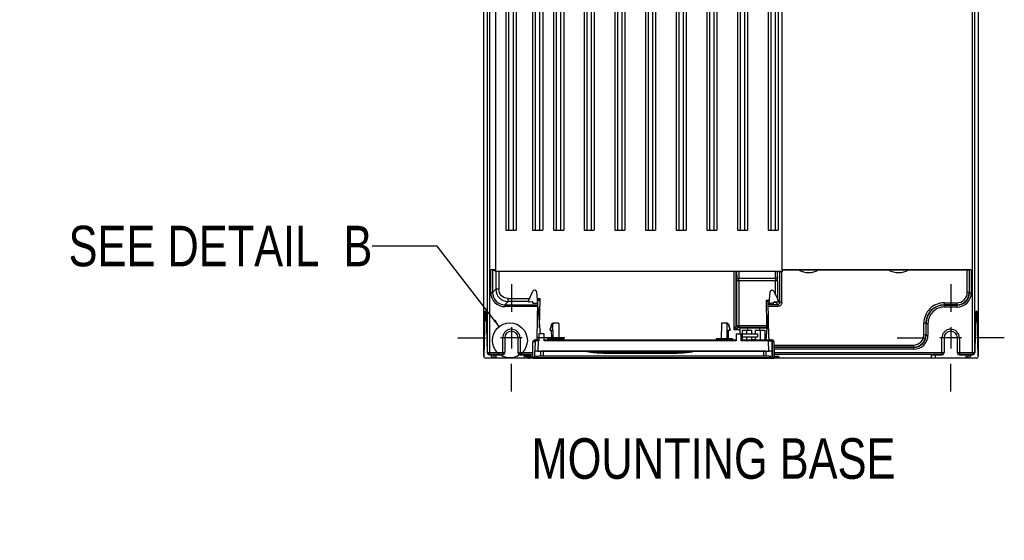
# Model space of a CAD drawing. Header units: inches. Extents: x 0 to 82.7, y 0 to 58.5.
# Tile 26 of 67: x 44 to 62.9, y 16.1 to 26.1. Entities that reach past the tile are written whole.
import ezdxf

# ---------------------------------------------------------------- set-up
doc = ezdxf.new("R2010")
doc.units = ezdxf.units.IN
doc.header["$LTSCALE"] = 4.547244
doc.header["$MEASUREMENT"] = 0
doc.linetypes.add('CENTER', pattern=[0.6, 0.375, -0.075, 0.075, -0.075])
doc.layers.get('0').update_dxf_attribs({"linetype": 'CONTINUOUS'})
doc.layers.add('DEFAULT_1', color=7, linetype='CENTER')
doc.styles.get("Standard").update_dxf_attribs({"font": 'txt', "width": 0.8})
doc.styles.add('TEXTSTYLE_6', font='txt', dxfattribs={"width": 0.8})
doc.dimstyles.get("Standard").update_dxf_attribs({"dimtxt": 0.78125, "dimasz": 0.15, "dimexe": 0.18, "dimexo": 0.0625, "dimgap": 0.09, "dimtad": 1, "dimdec": 3, "dimzin": 4, "dimdsep": 46, "dimtxsty": 'STANDARD', "dimblk": '_FILLED', "dimblk1": '_FILLED', "dimblk2": '_FILLED', "dimcen": 0.09, "dimadec": 0, "dimazin": 0, "dimtp": 0.001, "dimtm": 0.001, "dimtfac": 1, "dimtdec": 3, "dimtofl": 0, "dimtmove": 0, "dimatfit": 3, "dimldrblk": '_FILLED', "dimfxl": 1, "dimtolj": 1, "dimtzin": 4, "dimarcsym": 0})

# ---------------------------------------------------------------- blocks, each defined once
blk = doc.blocks.new('_FILLED')
at = {"color": 0, "linetype": 'BYBLOCK'}
blk.add_solid([(0, 0), (-1, 0.17), (-1, -0.17)], dxfattribs=at)

msp = doc.modelspace()

# ---------------------------------------------------------------- linework, layer by layer
at = {"color": 7, "linetype": 'CONTINUOUS'}
for p, q in [((52.91, 19.621), (52.91, 36.079)), ((54.312, 22.053), (54.312, 36.086)), ((54.391, 36.086), (54.391, 22.053)), ((54.902, 22.053), (54.902, 36.086)), ((54.982, 36.086), (54.982, 22.053)), ((55.493, 22.053), (55.493, 36.086)), ((55.572, 36.086), (55.572, 22.053)), ((56.083, 22.053), (56.083, 36.086)), ((56.163, 36.086), (56.163, 22.053)), ((56.674, 22.053), (56.674, 36.086)), ((56.754, 36.086), (56.754, 22.053)), ((57.264, 22.053), (57.264, 36.086)), ((57.344, 36.086), (57.344, 22.053)), ((57.855, 22.053), (57.855, 36.086)), ((57.935, 36.086), (57.935, 22.053)), ((58.445, 22.053), (58.445, 36.086)), ((58.525, 36.086), (58.525, 22.053)), ((62.438, 36.079), (62.438, 19.621)), ((52.983, 19.694), (52.983, 36.006)), ((53.022, 36.046), (53.022, 19.655)), ((62.326, 19.655), (62.326, 36.046)), ((62.366, 36.006), (62.366, 19.694)), ((53.14, 21.264), (53.14, 34.876)), ((53.396, 22.053), (53.396, 34.543)), ((53.476, 34.543), (53.476, 22.053)), ((53.908, 22.053), (53.908, 34.543)), ((53.987, 34.543), (53.987, 22.053)), ((58.659, 21.289), (58.659, 32.542)), ((53.337, 30.939), (53.337, 22.053)), ((53.534, 30.939), (53.534, 22.053)), ((53.849, 30.939), (53.849, 22.053)), ((54.046, 30.939), (54.046, 22.053)), ((54.253, 30.939), (54.253, 22.053)), ((54.45, 30.939), (54.45, 22.053)), ((54.844, 30.939), (54.844, 22.053)), ((55.04, 30.939), (55.04, 22.053)), ((55.434, 30.939), (55.434, 22.053)), ((55.631, 30.939), (55.631, 22.053)), ((56.025, 30.939), (56.025, 22.053)), ((56.222, 30.939), (56.222, 22.053)), ((56.615, 30.939), (56.615, 22.053)), ((56.812, 30.939), (56.812, 22.053)), ((57.206, 30.939), (57.206, 22.053)), ((57.403, 30.939), (57.403, 22.053)), ((57.796, 30.939), (57.796, 22.053)), ((57.993, 30.939), (57.993, 22.053)), ((58.387, 30.939), (58.387, 22.053)), ((58.584, 30.939), (58.584, 22.053)), ((53.337, 22.053), (53.534, 22.053)), ((53.849, 22.053), (54.046, 22.053)), ((54.253, 22.053), (54.45, 22.053)), ((54.844, 22.053), (55.04, 22.053)), ((55.434, 22.053), (55.631, 22.053)), ((56.025, 22.053), (56.222, 22.053)), ((56.615, 22.053), (56.812, 22.053)), ((57.206, 22.053), (57.403, 22.053)), ((57.796, 22.053), (57.993, 22.053)), ((58.387, 22.053), (58.584, 22.053)), ((53.14, 21.289), (53.045, 21.289)), ((53.045, 20.85), (53.045, 21.289)), ((53.08, 21.289), (53.141, 21.263)), ((53.08, 21.289), (53.08, 20.85)), ((53.14, 21.264), (57.778, 21.264)), ((53.142, 21.264), (53.142, 20.912)), ((53.201, 21.263), (53.201, 20.914)), ((57.734, 20.134), (57.734, 21.263)), ((57.773, 20.212), (57.774, 21.263)), ((57.778, 21.263), (58.655, 21.263)), ((57.783, 21.263), (57.786, 21.1)), ((57.823, 21.263), (57.825, 21.126)), ((58.572, 21.151), (58.57, 21.263)), ((58.594, 21.263), (58.594, 21.25)), ((58.594, 21.25), (58.659, 21.25)), ((58.615, 20.661), (58.615, 21.25)), ((58.655, 20.662), (58.655, 21.25)), ((62.304, 21.289), (58.659, 21.289)), ((58.659, 21.286), (58.978, 21.286)), ((58.659, 21.286), (58.659, 21.25)), ((58.978, 21.286), (59.363, 21.286)), ((59.363, 21.286), (60.71, 21.286)), ((60.71, 21.286), (61.095, 21.286)), ((61.095, 21.286), (62.225, 21.286)), ((62.225, 20.848), (62.225, 21.286)), ((62.269, 21.289), (62.264, 21.287)), ((62.264, 21.287), (62.264, 20.848)), ((62.269, 20.843), (62.269, 21.289)), ((62.304, 21.289), (62.304, 20.843)), ((57.786, 21.075), (57.786, 21.1)), ((58.572, 21.075), (57.786, 21.075)), ((57.786, 20.212), (57.786, 21.075)), ((57.825, 21.126), (58.533, 21.126)), ((57.825, 21.075), (57.825, 20.173)), ((58.533, 20.802), (58.533, 21.075)), ((58.572, 21.075), (58.572, 20.718)), ((53.142, 20.912), (53.08, 20.85)), ((53.777, 20.703), (53.857, 20.874)), ((58.5, 20.874), (58.58, 20.703)), ((53.045, 20.85), (53.08, 20.85)), ((53.378, 20.736), (53.792, 20.736)), ((53.378, 20.676), (53.378, 20.736)), ((53.777, 20.672), (53.777, 20.703)), ((53.929, 20.861), (53.946, 20.641)), ((53.939, 20.736), (53.994, 20.736)), ((53.942, 19.976), (53.954, 20.68)), ((53.984, 20.17), (53.994, 20.736)), ((58.351, 20.704), (58.415, 20.704)), ((58.351, 20.704), (58.36, 20.212)), ((58.372, 20.684), (58.351, 20.704)), ((58.38, 20.676), (58.372, 20.684)), ((58.41, 20.644), (58.428, 20.861)), ((58.58, 20.672), (58.58, 20.703)), ((58.615, 20.661), (58.58, 20.697)), ((62.264, 20.848), (62.225, 20.848)), ((62.269, 20.843), (62.264, 20.848)), ((62.269, 20.843), (62.304, 20.843)), ((53.316, 20.614), (53.378, 20.676)), ((53.316, 20.614), (53.953, 20.614)), ((53.316, 20.614), (53.316, 20.578)), ((53.952, 20.578), (53.316, 20.578)), ((53.777, 20.676), (53.378, 20.676)), ((53.845, 20.669), (53.785, 20.664)), ((53.857, 20.642), (53.856, 20.66)), ((53.857, 20.642), (53.874, 20.642)), ((53.891, 20.641), (53.874, 20.642)), ((53.933, 20.641), (53.891, 20.641)), ((53.954, 20.676), (53.944, 20.676)), ((53.945, 20.653), (53.953, 20.653)), ((53.952, 20.572), (53.994, 20.055)), ((58.391, 20.665), (58.38, 20.676)), ((58.391, 20.665), (58.412, 20.665)), ((58.403, 19.976), (58.391, 20.665)), ((58.392, 20.622), (58.576, 20.622)), ((58.576, 20.582), (58.392, 20.582)), ((58.411, 20.644), (58.453, 20.644)), ((58.471, 20.644), (58.453, 20.644)), ((58.471, 20.644), (58.5, 20.644)), ((58.5, 20.644), (58.501, 20.66)), ((58.501, 20.665), (58.533, 20.665)), ((58.571, 20.664), (58.511, 20.669)), ((58.533, 20.665), (58.533, 20.667)), ((58.533, 20.665), (58.576, 20.622)), ((58.576, 20.622), (58.576, 20.582)), ((58.655, 20.661), (58.615, 20.661)), ((61.783, 20.651), (62.028, 20.651)), ((61.783, 20.651), (61.783, 20.611)), ((62.028, 20.611), (61.783, 20.611)), ((61.788, 20.607), (61.783, 20.611)), ((61.788, 20.607), (62.032, 20.607)), ((61.788, 20.571), (61.788, 20.607)), ((62.032, 20.571), (61.788, 20.571)), ((62.028, 20.651), (62.028, 20.611)), ((62.028, 20.611), (62.032, 20.607)), ((62.032, 20.571), (62.032, 20.607)), ((52.929, 20.418), (52.911, 19.612)), ((52.963, 20.418), (52.929, 20.418)), ((52.933, 20.488), (52.959, 20.488)), ((52.979, 19.69), (52.963, 20.418)), ((58.353, 19.937), (58.395, 20.451)), ((62.386, 20.418), (62.37, 19.69)), ((62.42, 20.418), (62.386, 20.418)), ((62.39, 20.488), (62.416, 20.488)), ((62.437, 19.612), (62.42, 20.418)), ((53.442, 20.183), (53.442, 19.77)), ((54.218, 20.24), (54.186, 20.122)), ((54.186, 20.122), (54.241, 20.122)), ((54.237, 20.26), (54.218, 20.24)), ((54.23, 20.24), (54.218, 20.24)), ((54.22, 19.956), (54.218, 20.122)), ((54.352, 20.26), (54.238, 20.26)), ((54.241, 20.122), (54.242, 20.242)), ((54.241, 20.122), (54.242, 19.957)), ((54.354, 20.249), (54.359, 19.957)), ((57.491, 20.249), (57.486, 19.957)), ((57.607, 20.26), (57.492, 20.26)), ((57.603, 20.122), (57.602, 20.242)), ((57.602, 19.957), (57.603, 20.122)), ((57.603, 20.122), (57.659, 20.122)), ((57.607, 20.26), (57.627, 20.24)), ((57.627, 20.24), (57.615, 20.24)), ((57.624, 19.956), (57.627, 20.122)), ((57.627, 20.24), (57.659, 20.122)), ((57.842, 20.134), (57.734, 20.134)), ((57.773, 20.212), (58.36, 20.212)), ((58.361, 20.173), (57.813, 20.173)), ((58.373, 20.165), (57.842, 20.165)), ((57.842, 20.165), (57.842, 20.055)), ((57.891, 20.126), (58.078, 20.126)), ((57.891, 20.126), (57.891, 19.937)), ((57.97, 20.126), (57.97, 20.055)), ((57.989, 20.165), (57.989, 20.126)), ((58.078, 20.055), (58.078, 20.126)), ((58.137, 20.126), (58.324, 20.126)), ((58.137, 20.126), (58.137, 20.055)), ((58.225, 20.165), (58.225, 20.126)), ((58.245, 19.937), (58.245, 20.126)), ((58.324, 20.126), (58.324, 19.937)), ((58.376, 20.213), (58.36, 20.212)), ((58.36, 20.212), (58.361, 20.173)), ((58.361, 20.165), (58.361, 20.173)), ((61.429, 20.257), (61.39, 20.257)), ((61.39, 20.035), (61.39, 20.257)), ((61.429, 20.257), (61.434, 20.253)), ((61.429, 20.257), (61.429, 20.035)), ((61.434, 20.253), (61.469, 20.253)), ((61.434, 20.03), (61.434, 20.253)), ((61.469, 20.253), (61.469, 20.03)), ((61.907, 20.183), (61.907, 19.77)), ((53.275, 19.976), (53.235, 19.976)), ((53.314, 19.976), (53.275, 19.976)), ((53.275, 19.655), (53.275, 19.975)), ((53.57, 19.976), (53.314, 19.976)), ((53.314, 19.976), (53.314, 19.694)), ((53.609, 19.976), (53.57, 19.976)), ((53.57, 19.694), (53.57, 19.976)), ((53.609, 19.977), (53.609, 19.652)), ((53.649, 19.976), (53.609, 19.976)), ((53.896, 19.909), (53.895, 19.937)), ((53.898, 19.921), (53.895, 19.719)), ((53.898, 19.937), (53.902, 19.937)), ((53.91, 19.922), (53.899, 19.922)), ((53.942, 19.922), (53.91, 19.922)), ((53.914, 19.937), (53.973, 19.937)), ((53.95, 19.922), (53.942, 19.922)), ((53.957, 19.922), (53.95, 19.922)), ((53.957, 19.922), (53.954, 19.72)), ((53.957, 19.937), (53.957, 19.922)), ((53.973, 19.922), (53.957, 19.922)), ((54.072, 20.055), (53.973, 20.055)), ((53.973, 20.055), (53.973, 19.922)), ((54.072, 19.922), (54.072, 20.055)), ((54.072, 19.937), (57.773, 19.937)), ((57.773, 19.922), (54.072, 19.922)), ((54.456, 19.957), (54.141, 19.957)), ((54.141, 19.957), (54.141, 19.937)), ((54.456, 19.957), (54.456, 19.937)), ((55.754, 19.922), (55.754, 19.937)), ((56.09, 19.937), (56.09, 19.922)), ((57.704, 19.957), (57.389, 19.957)), ((57.389, 19.957), (57.389, 19.937)), ((57.704, 19.957), (57.704, 19.937)), ((57.773, 20.055), (58.186, 20.055)), ((57.773, 20.055), (57.773, 19.922)), ((57.871, 19.922), (57.871, 20.055)), ((57.871, 19.937), (58.466, 19.937)), ((58.399, 19.922), (57.871, 19.922)), ((58.186, 19.992), (57.891, 19.992)), ((57.97, 19.992), (57.97, 19.937)), ((58.166, 19.941), (58.068, 19.941)), ((58.068, 19.941), (58.068, 19.937)), ((58.078, 19.941), (58.078, 19.992)), ((58.095, 19.941), (58.095, 19.937)), ((58.101, 19.941), (58.101, 19.937)), ((58.116, 19.941), (58.116, 19.937)), ((58.131, 19.941), (58.131, 19.937)), ((58.137, 19.992), (58.137, 19.937)), ((58.166, 19.941), (58.166, 19.937)), ((58.186, 20.055), (58.186, 19.992)), ((58.399, 19.922), (58.399, 19.937)), ((58.403, 19.72), (58.399, 19.922)), ((58.414, 19.922), (58.446, 19.922)), ((58.446, 19.922), (58.458, 19.922)), ((58.458, 19.921), (58.462, 19.719)), ((58.462, 19.936), (58.46, 19.909)), ((58.466, 19.898), (58.466, 19.937)), ((61.429, 20.035), (61.39, 20.035)), ((61.434, 20.03), (61.429, 20.035)), ((61.434, 20.03), (61.469, 20.03)), ((61.739, 19.976), (61.7, 19.976)), ((61.779, 19.976), (61.739, 19.976)), ((61.739, 19.652), (61.739, 19.975)), ((62.035, 19.976), (61.779, 19.976)), ((61.779, 19.976), (61.779, 19.694)), ((62.074, 19.976), (62.035, 19.976)), ((62.035, 19.694), (62.035, 19.976)), ((62.074, 19.977), (62.074, 19.652)), ((62.113, 19.976), (62.074, 19.976)), ((53.853, 19.583), (53.858, 19.898)), ((58.466, 19.898), (58.458, 19.898)), ((58.466, 19.898), (58.472, 19.598)), ((58.508, 19.758), (58.506, 19.898)), ((58.507, 19.838), (61.193, 19.838)), ((61.193, 19.798), (58.508, 19.798)), ((58.508, 19.794), (61.197, 19.794)), ((61.197, 19.758), (58.509, 19.758)), ((58.509, 19.694), (58.509, 19.758)), ((61.193, 19.838), (61.193, 19.798)), ((61.193, 19.798), (61.197, 19.794)), ((61.197, 19.758), (61.197, 19.794)), ((53.747, 19.583), (52.95, 19.583)), ((52.983, 19.694), (52.979, 19.69)), ((52.983, 19.694), (53.314, 19.694)), ((53.019, 19.652), (53.022, 19.655)), ((53.019, 19.652), (53.275, 19.652)), ((53.275, 19.655), (53.022, 19.655)), ((53.151, 19.596), (53.152, 19.652)), ((53.57, 19.694), (53.855, 19.694)), ((53.854, 19.655), (53.609, 19.655)), ((53.609, 19.652), (53.732, 19.652)), ((53.685, 19.652), (53.686, 19.595)), ((53.705, 19.616), (53.705, 19.652)), ((53.792, 19.616), (53.705, 19.616)), ((53.773, 19.594), (53.725, 19.594)), ((53.733, 19.594), (53.733, 19.583)), ((53.747, 19.597), (53.75, 19.614)), ((53.767, 19.596), (53.769, 19.611)), ((53.767, 19.596), (53.833, 19.596)), ((53.834, 19.614), (53.77, 19.614)), ((53.791, 19.649), (53.792, 19.616)), ((53.811, 19.65), (53.812, 19.617)), ((53.812, 19.593), (53.812, 19.585)), ((53.853, 19.583), (53.812, 19.583)), ((53.834, 19.615), (53.833, 19.596)), ((53.853, 19.584), (58.511, 19.584)), ((53.893, 19.598), (53.893, 19.627)), ((53.893, 19.598), (58.472, 19.598)), ((53.895, 19.627), (53.895, 19.719)), ((53.954, 19.72), (58.403, 19.72)), ((58.403, 19.626), (53.954, 19.626)), ((54.013, 19.629), (54.013, 19.717)), ((58.304, 19.718), (54.052, 19.718)), ((54.052, 19.718), (54.052, 19.628)), ((54.052, 19.628), (58.304, 19.628)), ((54.886, 19.717), (54.882, 19.718)), ((55.021, 19.697), (55.907, 19.698)), ((55.024, 19.698), (55.026, 19.698)), ((55.341, 19.681), (56.504, 19.681)), ((55.724, 19.682), (55.726, 19.682)), ((55.726, 19.682), (55.728, 19.682)), ((55.728, 19.682), (55.731, 19.682)), ((55.731, 19.682), (55.74, 19.682)), ((55.734, 19.682), (55.732, 19.682)), ((55.781, 19.697), (55.781, 19.697)), ((55.781, 19.697), (55.781, 19.697)), ((55.784, 19.697), (55.789, 19.697)), ((55.792, 19.681), (55.794, 19.681)), ((55.796, 19.684), (55.822, 19.686)), ((55.873, 19.69), (55.897, 19.692)), ((55.897, 19.692), (55.926, 19.695)), ((55.923, 19.695), (55.923, 19.695)), ((55.936, 19.696), (55.94, 19.696)), ((55.94, 19.699), (55.949, 19.7)), ((55.963, 19.697), (56.829, 19.698)), ((55.968, 19.697), (55.968, 19.697)), ((56.021, 19.712), (56.017, 19.711)), ((56.024, 19.712), (56.021, 19.712)), ((56.021, 19.71), (56.023, 19.711)), ((56.023, 19.711), (56.024, 19.711)), ((56.025, 19.711), (56.024, 19.711)), ((56.042, 19.717), (56.046, 19.718)), ((56.462, 19.681), (56.488, 19.681)), ((56.809, 19.697), (56.814, 19.697)), ((56.829, 19.698), (56.83, 19.698)), ((58.304, 19.628), (58.304, 19.718)), ((58.344, 19.717), (58.344, 19.629)), ((58.462, 19.719), (58.462, 19.627)), ((58.51, 19.597), (58.491, 19.598)), ((58.509, 19.694), (61.779, 19.694)), ((58.511, 19.615), (58.509, 19.694)), ((61.739, 19.655), (58.51, 19.655)), ((58.511, 19.614), (58.511, 19.583)), ((62.399, 19.583), (58.511, 19.583)), ((58.575, 19.614), (58.53, 19.614)), ((58.531, 19.596), (58.53, 19.614)), ((58.531, 19.596), (58.578, 19.596)), ((58.575, 19.611), (58.578, 19.596)), ((58.595, 19.614), (58.597, 19.597)), ((61.536, 19.585), (61.538, 19.65)), ((61.615, 19.583), (61.616, 19.652)), ((61.616, 19.652), (61.739, 19.652)), ((62.035, 19.694), (62.366, 19.694)), ((62.326, 19.655), (62.074, 19.655)), ((62.074, 19.652), (62.33, 19.652)), ((62.197, 19.652), (62.198, 19.596)), ((62.33, 19.652), (62.326, 19.655)), ((62.37, 19.69), (62.366, 19.694))]:
    msp.add_line(p, q, dxfattribs=at)
for points in [[(55.724, 19.682), (55.724, 19.682), (55.723, 19.682), (55.723, 19.682), (55.723, 19.682), (55.723, 19.682), (55.724, 19.682), (55.724, 19.682)], [(55.74, 19.682), (55.768, 19.683), (55.796, 19.684)], [(55.789, 19.697), (55.794, 19.697), (55.799, 19.697), (55.804, 19.697), (55.808, 19.696), (55.813, 19.696), (55.817, 19.696), (55.821, 19.696), (55.824, 19.695), (55.827, 19.695), (55.83, 19.695), (55.832, 19.694), (55.834, 19.694), (55.836, 19.694), (55.837, 19.694), (55.837, 19.694)], [(55.822, 19.686), (55.848, 19.687), (55.873, 19.69)], [(55.926, 19.695), (55.929, 19.696), (55.933, 19.696), (55.936, 19.696)], [(55.94, 19.696), (55.944, 19.697), (55.949, 19.697), (55.953, 19.697)], [(55.953, 19.697), (55.958, 19.697), (55.963, 19.697)]]:
    msp.add_lwpolyline(points, dxfattribs=at)
msp.add_circle((53.414, 19.928), 0.336, dxfattribs=at)
for centre, radius, start, end in [((11.048, 20.406), 47.49, 0.869, 1.0341), ((59.17, 21.63), 0.394, 240.7172, 299.2828), ((60.903, 21.63), 0.394, 240.7172, 299.2828), ((51.145, 21.079), 6.681, 359.9651, 0.4017), ((53.378, 20.912), 0.236, 180.0313, 269.9949), ((53.891, 20.858), 0.0379, 4.5987, 155), ((58.465, 20.858), 0.0379, 25, 175.4013), ((53.316, 20.85), 0.272, 179.997, 270.003), ((53.316, 20.85), 0.236, 179.9991, 270.0009), ((54.133, 20.575), 0.21, 143.5324, 144.9757), ((62.028, 20.848), 0.236, 270.0069, 359.9931), ((62.028, 20.848), 0.197, 269.9938, 0.0056), ((62.032, 20.843), 0.272, 269.997, 0.003), ((62.032, 20.843), 0.236, 269.9991, 0.0009), ((53.785, 20.672), 0.00787, 180, 275), ((53.846, 20.659), 0.00984, 3.0734, 95), ((53.934, 19.788), 0.854, 89.1909, 90.0603), ((58.411, 21.757), 1.102, 269.8182, 269.9996), ((58.51, 20.659), 0.00984, 85, 176.9266), ((58.533, 20.704), 0.0391, 270.0339, 277.5798), ((58.572, 20.672), 0.00787, 265, 360), ((58.576, 20.661), 0.0393, 269.9724, 0.029), ((61.783, 20.257), 0.394, 89.9962, 180.0038), ((61.783, 20.257), 0.354, 89.9938, 180.0062), ((61.788, 20.253), 0.354, 89.999, 180.001), ((61.788, 20.253), 0.319, 89.9959, 180.0042), ((54.243, 20.203), 0.0392, 90.7791, 96.6719), ((55.419, 18.411), 2.177, 121.8481, 122.715), ((54.314, 20.249), 0.0401, 1.0205, 15.8539), ((57.531, 20.249), 0.0401, 164.1458, 178.9798), ((56.426, 18.411), 2.177, 57.285, 58.1519), ((57.602, 20.203), 0.0392, 83.2742, 89.2209), ((57.573, 20.207), 0.0533, 35.1162, 38.5385), ((57.813, 20.212), 0.0394, 179.9959, 269.9954), ((58.361, 20.134), 0.0394, 73.1938, 90), ((53.442, 19.976), 0.128, 0.0813, 180), ((53.898, 19.898), 0.0394, 90, 179), ((53.914, 19.921), 0.0157, 89.998, 178.9984), ((53.902, 19.976), 0.0394, 270, 359), ((57.891, 19.972), 0.0197, 90, 180), ((58.422, 15.002), 4.92, 90.0897, 90.2676), ((58.442, 19.976), 0.0394, 181, 270), ((58.442, 19.921), 0.0157, 1.0017, 90.0019), ((58.466, 19.898), 0.0394, 1, 90), ((61.193, 20.035), 0.236, 270.0069, 359.9931), ((61.193, 20.035), 0.197, 269.9944, 0.0062), ((61.197, 20.03), 0.272, 269.997, 0.003), ((61.197, 20.03), 0.236, 269.9991, 0.0009), ((61.907, 19.976), 0.128, 0, 180), ((53.866, 18.287), 1.611, 89.4113, 89.5755), ((53.861, 17.811), 2.087, 88.9924, 89.4059), ((53.022, 19.694), 0.0394, 180.0474, 269.9526), ((53.275, 19.694), 0.0394, 269.9902, 359.9902), ((53.275, 19.691), 0.0394, 269.9932, 359.9872), ((53.609, 19.694), 0.0394, 180.0098, 270.0098), ((53.609, 19.691), 0.0394, 202.7035, 269.9973), ((53.761, 20.618), 1.035, 271.1007, 271.9008), ((53.833, 18.864), 0.733, 89.7267, 89.9993), ((55.229, 21.559), 1.873, 259.3387, 260.626), ((55.228, 21.562), 1.876, 259.516, 260.2028), ((55.237, 21.618), 1.933, 260.21, 262.1421), ((55.138, 21.013), 1.32, 260.6621, 261.71), ((55.247, 21.689), 2.005, 262.1352, 262.7349), ((55.336, 22.389), 2.71, 262.7322, 262.8621), ((55.297, 22.07), 2.389, 262.8611, 262.9873), ((55.153, 20.895), 1.205, 262.9313, 263.3535), ((55.309, 22.247), 2.566, 263.3885, 263.9325), ((55.026, 19.741), 0.0438, 270.0921, 279.2408), ((55.225, 21.454), 1.768, 263.8133, 263.9339), ((55.04, 19.718), 0.0228, 263.9916, 275.1078), ((55.148, 20.727), 1.038, 263.8943, 264.1938), ((55.268, 21.861), 2.178, 264.0814, 264.8061), ((55.291, 22.134), 2.451, 264.8455, 267.249), ((55.328, 22.906), 3.224, 267.2549, 268.9152), ((55.4, 26.221), 6.54, 268.8311, 269.1881), ((55.342, 22.157), 2.476, 269.2086, 269.979), ((55.352, 19.724), 0.0433, 219.0031, 270), ((55.745, 19.14), 0.542, 91.3412, 92.2134), ((55.728, 20.19), 0.509, 269.5697, 270.0204), ((55.728, 19.711), 0.0305, 270.0447, 279.3452), ((55.672, 22.208), 2.527, 271.3623, 271.787), ((55.728, 19.712), 0.0314, 279.3231, 283.7472), ((55.672, 22.038), 2.356, 271.6687, 272.2348), ((55.679, 21.985), 2.304, 271.787, 272.2622), ((55.681, 21.806), 2.125, 272.2367, 272.8826), ((55.687, 21.801), 2.119, 272.2622, 272.7898), ((55.78, 19.069), 0.628, 89.1301, 89.9184), ((55.689, 21.655), 1.973, 272.8827, 273.599), ((55.698, 21.582), 1.9, 272.7795, 273.9951), ((55.696, 21.532), 1.85, 273.5992, 274.3878), ((55.713, 21.359), 1.677, 273.9972, 275.4519), ((55.723, 21.251), 1.568, 275.4568, 277.1065), ((57.326, 19.732), 1.419, 180.5806, 180.7372), ((55.907, 20.214), 0.517, 270.0328, 271.3466), ((55.946, 19.456), 0.241, 95.8167, 96.894), ((55.92, 19.72), 0.0254, 265.0538, 277.0969), ((55.931, 19.851), 0.152, 277.0629, 278.6137), ((55.956, 19.727), 0.0268, 255.0056, 264.3017), ((55.739, 21.092), 1.408, 278.7681, 280.2003), ((55.748, 21.04), 1.355, 280.2045, 280.9699), ((55.752, 21.022), 1.337, 280.9717, 282.5673), ((56.02, 19.736), 0.0254, 263.647, 281.0666), ((55.754, 21.028), 1.343, 281.5906, 282.7608), ((55.774, 20.991), 1.304, 281.0788, 281.8453), ((56.054, 20.126), 0.428, 267.9065, 268.9595), ((55.773, 20.997), 1.311, 281.8453, 282.5786), ((56.056, 20.199), 0.501, 268.9509, 269.9222), ((56.469, 26.552), 6.871, 270.1566, 270.373), ((56.478, 25.177), 5.496, 270.3728, 270.6479), ((56.498, 23.614), 3.933, 270.6104, 271.8109), ((56.517, 22.906), 3.224, 271.0848, 272.7451), ((56.533, 22.52), 2.838, 271.814, 273.6187), ((56.55, 22.199), 2.517, 272.7684, 274.4987), ((56.589, 21.585), 1.902, 273.6876, 275.091), ((56.567, 21.965), 2.282, 274.5209, 275.1942), ((56.577, 21.861), 2.178, 275.1939, 275.9186), ((56.696, 20.727), 1.038, 275.8062, 276.1057), ((56.536, 22.247), 2.566, 276.0675, 276.6115), ((56.788, 20.066), 0.37, 276.4891, 276.6173), ((56.826, 19.738), 0.0399, 276.669, 286.412), ((56.691, 20.895), 1.205, 276.6465, 277.0687), ((56.548, 22.07), 2.389, 277.0127, 277.1389), ((56.508, 22.389), 2.71, 277.1379, 277.2678), ((56.598, 21.688), 2.004, 277.265, 277.9014), ((56.61, 21.599), 1.914, 277.8881, 280.6165), ((58.472, 17.511), 2.087, 89.5943, 90.0077), ((58.475, 17.983), 1.615, 89.4261, 89.589), ((61.739, 19.694), 0.0394, 269.9902, 359.9902), ((61.739, 19.691), 0.0394, 269.9932, 359.9872), ((62.074, 19.694), 0.0394, 180.0098, 270.0098), ((62.074, 19.691), 0.0394, 202.7035, 269.9973), ((62.169, 19.702), 0.142, 327.0403, 330.0338), ((62.161, 19.707), 0.151, 330.0891, 338.5327), ((62.326, 19.694), 0.0394, 270.0474, 359.9526)]:
    msp.add_arc(centre, radius, start, end, dxfattribs=at)
for centre, major_axis, ratio, start_param, end_param in [((53.045, 21.289), (0.0354, 0), 0.007434, 0.017453, 1.570796), ((62.225, 21.287), (0.0394, 0), 0.007434, -1.570796, -0.017453), ((62.304, 21.289), (0.0354, 0), 0.007434, 1.570796, 3.124139), ((52.933, 20.291), (0, 0.197), 0.026186, -0.000012, 0.872652), ((52.959, 20.291), (0, 0.197), 0.026186, -0.872652, 0.000012), ((62.39, 20.291), (0, 0.197), 0.026186, -0.000012, 0.872652), ((62.416, 20.291), (0, 0.197), 0.026186, -0.872652, 0.000012), ((53.767, 19.597), (0.0199, 0), 0.025911, 3.137702, 4.705909), ((53.77, 19.614), (0.0199, 0), 0.025888, 1.569501, 3.137709), ((53.954, 19.719), (0.0591, 0), 0.026177, 1.571087, 3.141125), ((53.954, 19.627), (0.0591, 0), 0.026177, 3.141579, 4.712097), ((58.403, 19.719), (0.0591, 0), 0.026177, 0.000468, 1.570506), ((58.403, 19.627), (0.0591, 0), 0.026177, -1.570505, 0.000013), ((58.575, 19.614), (0.0199, 0), 0.025888, 0.003884, 1.572092), ((58.577, 19.597), (0.0199, 0), 0.025911, -1.564316, -1.38494), ((62.33, 19.69), (0.0367, 0.0146), 0.970202, -1.960662, -0.390551)]:
    msp.add_ellipse(centre, major_axis=major_axis, ratio=ratio, start_param=start_param, end_param=end_param, dxfattribs=at)
for points, knots in [([(57.786, 21.1), (57.786, 21.107), (57.798, 21.123), (57.815, 21.126), (57.825, 21.126)], [0, 0, 0, 0, 0.426988, 1, 1, 1, 1]), ([(58.572, 21.151), (58.572, 21.144), (58.559, 21.129), (58.542, 21.126), (58.533, 21.126)], [0, 0, 0, 0, 0.426983, 1, 1, 1, 1]), ([(58.533, 21.126), (58.533, 21.122), (58.533, 21.105), (58.533, 21.088), (58.533, 21.075)], [0, 0, 0, 0, 0.221697, 1, 1, 1, 1]), ([(58.572, 21.075), (58.572, 21.082), (58.572, 21.107), (58.572, 21.133), (58.572, 21.151)], [0, 0, 0, 0, 0.270356, 1, 1, 1, 1]), ([(53.201, 20.913), (53.194, 20.913), (53.18, 20.913), (53.164, 20.913), (53.153, 20.913), (53.148, 20.913), (53.144, 20.912), (53.142, 20.912), (53.142, 20.912)], [0, 0, 0, 0, 0.378544, 0.700733, 0.825095, 0.918626, 0.97755, 1, 1, 1, 1]), ([(53.378, 20.736), (53.333, 20.736), (53.239, 20.774), (53.201, 20.868), (53.201, 20.914)], [0, 0, 0, 0, 0.49999, 1, 1, 1, 1]), ([(53.954, 20.68), (53.954, 20.681), (53.956, 20.686), (53.959, 20.691), (53.962, 20.695)], [0, 0, 0, 0, 0.173188, 1, 1, 1, 1]), ([(53.965, 20.7), (53.967, 20.703), (53.977, 20.715), (53.987, 20.727), (53.994, 20.736)], [0, 0, 0, 0, 0.233635, 1, 1, 1, 1]), ([(53.953, 20.641), (53.953, 20.642), (53.949, 20.641), (53.948, 20.641), (53.946, 20.641)], [0, 0, 0, 0, 0.263342, 1, 1, 1, 1]), ([(58.391, 20.655), (58.391, 20.655), (58.394, 20.655), (58.396, 20.655), (58.401, 20.655), (58.405, 20.655), (58.407, 20.655)], [0, 0, 0, 0, 0.072904, 0.281404, 0.602766, 1, 1, 1, 1]), ([(58.411, 20.644), (58.409, 20.644), (58.404, 20.643), (58.398, 20.644), (58.395, 20.643), (58.392, 20.644), (58.392, 20.643)], [0, 0, 0, 0, 0.378578, 0.703422, 0.922416, 1, 1, 1, 1]), ([(58.655, 20.662), (58.655, 20.642), (58.639, 20.6), (58.596, 20.583), (58.576, 20.582)], [0, 0, 0, 0, 0.500313, 1, 1, 1, 1]), ([(53.609, 19.977), (53.609, 20.02), (53.572, 20.109), (53.462, 20.153), (53.375, 20.134), (53.32, 20.097), (53.283, 20.041), (53.275, 19.997), (53.275, 19.975)], [0, 0, 0, 0, 0.247567, 0.495134, 0.621345, 0.747547, 0.873764, 1, 1, 1, 1]), ([(57.773, 20.212), (57.773, 20.211), (57.77, 20.207), (57.765, 20.196), (57.752, 20.172), (57.741, 20.149), (57.734, 20.134)], [0, 0, 0, 0, 0.050928, 0.157423, 0.421219, 1, 1, 1, 1]), ([(57.734, 20.134), (57.742, 20.138), (57.757, 20.146), (57.775, 20.155), (57.79, 20.162), (57.8, 20.167), (57.807, 20.17), (57.811, 20.173), (57.813, 20.173)], [0, 0, 0, 0, 0.292172, 0.577731, 0.714335, 0.841552, 0.948401, 1, 1, 1, 1]), ([(62.074, 19.977), (62.074, 20.02), (62.037, 20.109), (61.926, 20.153), (61.84, 20.134), (61.784, 20.097), (61.748, 20.041), (61.739, 19.997), (61.739, 19.975)], [0, 0, 0, 0, 0.247567, 0.495134, 0.621345, 0.747547, 0.873764, 1, 1, 1, 1]), ([(53.878, 19.898), (53.875, 19.898), (53.871, 19.898), (53.864, 19.899), (53.861, 19.898), (53.858, 19.899), (53.858, 19.898)], [0, 0, 0, 0, 0.413793, 0.731359, 0.931221, 1, 1, 1, 1]), ([(58.506, 19.898), (58.506, 19.898), (58.504, 19.898), (58.503, 19.899), (58.499, 19.898), (58.492, 19.899), (58.481, 19.898), (58.472, 19.898), (58.466, 19.898)], [0, 0, 0, 0, 0.019559, 0.076469, 0.168959, 0.293202, 0.617483, 1, 1, 1, 1]), ([(52.95, 19.583), (52.941, 19.583), (52.923, 19.589), (52.913, 19.605), (52.911, 19.612)], [0, 0, 0, 0, 0.53702, 1, 1, 1, 1]), ([(52.979, 19.69), (52.979, 19.681), (52.987, 19.661), (53.008, 19.652), (53.019, 19.652)], [0, 0, 0, 0, 0.460196, 1, 1, 1, 1]), ([(53.107, 19.583), (53.102, 19.585), (53.084, 19.596), (53.069, 19.612), (53.06, 19.625)], [0, 0, 0, 0, 0.264669, 1, 1, 1, 1]), ([(53.125, 19.604), (53.121, 19.607), (53.105, 19.62), (53.095, 19.638), (53.09, 19.652)], [0, 0, 0, 0, 0.259109, 1, 1, 1, 1]), ([(53.705, 19.616), (53.703, 19.616), (53.698, 19.616), (53.692, 19.616), (53.689, 19.616), (53.686, 19.616), (53.686, 19.616)], [0, 0, 0, 0, 0.378154, 0.702805, 0.921959, 1, 1, 1, 1]), ([(53.686, 19.595), (53.686, 19.594), (53.689, 19.595), (53.69, 19.594), (53.691, 19.594)], [0, 0, 0, 0, 0.257911, 1, 1, 1, 1]), ([(53.691, 19.594), (53.693, 19.594), (53.705, 19.594), (53.716, 19.594), (53.725, 19.594)], [0, 0, 0, 0, 0.183192, 1, 1, 1, 1]), ([(53.732, 19.652), (53.742, 19.652), (53.761, 19.652), (53.783, 19.651), (53.797, 19.651), (53.804, 19.651), (53.808, 19.65), (53.811, 19.65), (53.811, 19.65)], [0, 0, 0, 0, 0.382125, 0.706178, 0.830398, 0.922938, 0.980005, 1, 1, 1, 1]), ([(53.781, 19.583), (53.778, 19.583), (53.762, 19.583), (53.746, 19.583), (53.733, 19.583)], [0, 0, 0, 0, 0.225507, 1, 1, 1, 1]), ([(53.773, 19.594), (53.778, 19.594), (53.787, 19.594), (53.8, 19.594), (53.806, 19.592), (53.812, 19.594), (53.812, 19.593)], [0, 0, 0, 0, 0.383394, 0.707898, 0.92376, 1, 1, 1, 1]), ([(53.812, 19.617), (53.812, 19.616), (53.808, 19.617), (53.805, 19.616), (53.799, 19.616), (53.794, 19.616), (53.792, 19.616)], [0, 0, 0, 0, 0.076632, 0.292962, 0.617844, 1, 1, 1, 1]), ([(53.812, 19.585), (53.812, 19.584), (53.81, 19.584), (53.807, 19.584), (53.802, 19.584), (53.798, 19.583), (53.796, 19.583)], [0, 0, 0, 0, 0.067488, 0.259459, 0.573173, 1, 1, 1, 1]), ([(53.834, 19.614), (53.836, 19.614), (53.841, 19.614), (53.847, 19.614), (53.85, 19.615), (53.853, 19.614), (53.853, 19.615)], [0, 0, 0, 0, 0.381722, 0.706434, 0.922969, 1, 1, 1, 1]), ([(53.853, 19.596), (53.853, 19.596), (53.851, 19.595), (53.848, 19.596), (53.843, 19.596), (53.839, 19.596), (53.837, 19.596)], [0, 0, 0, 0, 0.073767, 0.283965, 0.605722, 1, 1, 1, 1]), ([(53.893, 19.598), (53.884, 19.598), (53.871, 19.597), (53.858, 19.598), (53.853, 19.597)], [0, 0, 0, 0, 0.664564, 1, 1, 1, 1]), ([(54.052, 19.718), (54.047, 19.718), (54.038, 19.718), (54.025, 19.718), (54.019, 19.717), (54.013, 19.718), (54.013, 19.717)], [0, 0, 0, 0, 0.38246, 0.70663, 0.923332, 1, 1, 1, 1]), ([(54.013, 19.629), (54.013, 19.628), (54.019, 19.629), (54.025, 19.627), (54.038, 19.628), (54.047, 19.628), (54.052, 19.628)], [0, 0, 0, 0, 0.076668, 0.29337, 0.61754, 1, 1, 1, 1]), ([(54.942, 19.718), (54.941, 19.717), (54.936, 19.712), (54.928, 19.71), (54.924, 19.711)], [0, 0, 0, 0, 0.280618, 1, 1, 1, 1]), ([(54.947, 19.707), (54.955, 19.706), (54.981, 19.703), (55.006, 19.699), (55.024, 19.698)], [0, 0, 0, 0, 0.312774, 1, 1, 1, 1]), ([(55.021, 19.697), (55.021, 19.697), (55.03, 19.696), (55.03, 19.696), (55.034, 19.696)], [0, 0, 0, 0, 0.034738, 1, 1, 1, 1]), ([(55.047, 19.695), (55.046, 19.695), (55.045, 19.695), (55.044, 19.695), (55.043, 19.695)], [0, 0, 0, 0, 0.502601, 1, 1, 1, 1]), ([(55.289, 19.697), (55.287, 19.695), (55.282, 19.687), (55.273, 19.682), (55.267, 19.682)], [0, 0, 0, 0, 0.290967, 1, 1, 1, 1]), ([(55.337, 19.681), (55.338, 19.681), (55.339, 19.681), (55.34, 19.681), (55.341, 19.681)], [0, 0, 0, 0, 0.503489, 1, 1, 1, 1]), ([(55.46, 19.697), (55.461, 19.695), (55.468, 19.686), (55.478, 19.681), (55.486, 19.681)], [0, 0, 0, 0, 0.274848, 1, 1, 1, 1]), ([(55.631, 19.681), (55.624, 19.681), (55.613, 19.686), (55.607, 19.695), (55.605, 19.697)], [0, 0, 0, 0, 0.725092, 1, 1, 1, 1]), ([(55.724, 19.682), (55.722, 19.682), (55.714, 19.681), (55.722, 19.681), (55.724, 19.681)], [0, 0, 0, 0, 0.497918, 1, 1, 1, 1]), ([(55.838, 19.687), (55.841, 19.688), (55.846, 19.689), (55.851, 19.688), (55.853, 19.691), (55.851, 19.692), (55.849, 19.692), (55.844, 19.693), (55.835, 19.695), (55.816, 19.697), (55.801, 19.697), (55.789, 19.697)], [0, 0, 0, 0, 0.117763, 0.179321, 0.190505, 0.204401, 0.231649, 0.273205, 0.397621, 0.569434, 1, 1, 1, 1]), ([(55.79, 19.684), (55.791, 19.683), (55.791, 19.682), (55.792, 19.682), (55.792, 19.681)], [0, 0, 0, 0, 0.560281, 1, 1, 1, 1]), ([(55.907, 19.698), (55.907, 19.698), (55.907, 19.704), (55.907, 19.709), (55.907, 19.714)], [0, 0, 0, 0, 0.111548, 1, 1, 1, 1]), ([(55.968, 19.697), (55.964, 19.697), (55.948, 19.697), (55.933, 19.696), (55.922, 19.695)], [0, 0, 0, 0, 0.27387, 1, 1, 1, 1]), ([(55.928, 19.718), (55.929, 19.716), (55.935, 19.709), (55.943, 19.703), (55.949, 19.701)], [0, 0, 0, 0, 0.270273, 1, 1, 1, 1]), ([(56.017, 19.711), (56.014, 19.71), (56.01, 19.709), (56.005, 19.708), (56.001, 19.705), (56.004, 19.702), (56.009, 19.701), (56.017, 19.7), (56.027, 19.699), (56.034, 19.698), (56.039, 19.698)], [0, 0, 0, 0, 0.148685, 0.248253, 0.297984, 0.342588, 0.434473, 0.578337, 0.769716, 1, 1, 1, 1]), ([(56.06, 19.718), (56.059, 19.713), (56.058, 19.707), (56.057, 19.699), (56.055, 19.698)], [0, 0, 0, 0, 0.665381, 1, 1, 1, 1]), ([(56.31, 19.697), (56.309, 19.695), (56.304, 19.687), (56.295, 19.681), (56.289, 19.681)], [0, 0, 0, 0, 0.291474, 1, 1, 1, 1]), ([(56.462, 19.681), (56.464, 19.681), (56.473, 19.683), (56.48, 19.691), (56.484, 19.697)], [0, 0, 0, 0, 0.224115, 1, 1, 1, 1]), ([(56.578, 19.682), (56.572, 19.682), (56.548, 19.681), (56.523, 19.681), (56.504, 19.681)], [0, 0, 0, 0, 0.230025, 1, 1, 1, 1]), ([(56.727, 19.697), (56.726, 19.696), (56.722, 19.691), (56.716, 19.688), (56.712, 19.687)], [0, 0, 0, 0, 0.276809, 1, 1, 1, 1]), ([(56.758, 19.691), (56.772, 19.692), (56.777, 19.692), (56.818, 19.697), (56.814, 19.697)], [0, 0, 0, 0, 0.774615, 1, 1, 1, 1]), ([(56.87, 19.718), (56.869, 19.716), (56.865, 19.708), (56.857, 19.701), (56.851, 19.701)], [0, 0, 0, 0, 0.290424, 1, 1, 1, 1]), ([(58.344, 19.717), (58.344, 19.718), (58.337, 19.717), (58.331, 19.718), (58.318, 19.718), (58.309, 19.718), (58.304, 19.718)], [0, 0, 0, 0, 0.076668, 0.29337, 0.61754, 1, 1, 1, 1]), ([(58.304, 19.628), (58.309, 19.628), (58.318, 19.628), (58.331, 19.627), (58.337, 19.629), (58.344, 19.628), (58.344, 19.629)], [0, 0, 0, 0, 0.38246, 0.70663, 0.923332, 1, 1, 1, 1]), ([(58.51, 19.615), (58.51, 19.614), (58.514, 19.615), (58.517, 19.614), (58.523, 19.614), (58.528, 19.614), (58.53, 19.614)], [0, 0, 0, 0, 0.075211, 0.287922, 0.612437, 1, 1, 1, 1]), ([(58.531, 19.596), (58.529, 19.596), (58.522, 19.596), (58.516, 19.596), (58.512, 19.596)], [0, 0, 0, 0, 0.345202, 1, 1, 1, 1]), ([(61.615, 19.583), (61.605, 19.583), (61.587, 19.583), (61.565, 19.583), (61.551, 19.584), (61.543, 19.584), (61.54, 19.584), (61.536, 19.584), (61.536, 19.585)], [0, 0, 0, 0, 0.382706, 0.706964, 0.831104, 0.923448, 0.980237, 1, 1, 1, 1]), ([(61.538, 19.65), (61.538, 19.65), (61.541, 19.65), (61.544, 19.651), (61.552, 19.651), (61.566, 19.651), (61.588, 19.652), (61.606, 19.652), (61.616, 19.652)], [0, 0, 0, 0, 0.019995, 0.077062, 0.169602, 0.293822, 0.617875, 1, 1, 1, 1]), ([(62.288, 19.625), (62.285, 19.621), (62.273, 19.604), (62.256, 19.59), (62.242, 19.583)], [0, 0, 0, 0, 0.239152, 1, 1, 1, 1]), ([(62.399, 19.583), (62.408, 19.583), (62.426, 19.589), (62.435, 19.605), (62.437, 19.612)], [0, 0, 0, 0, 0.53665, 1, 1, 1, 1])]:
    msp.add_open_spline(points, degree=3, knots=knots, dxfattribs=at)
for points in [[(54.207, 20.19), (54.199, 20.168), (54.192, 20.145), (54.186, 20.122)], [(54.219, 20.221), (54.214, 20.211), (54.21, 20.201), (54.207, 20.19)], [(54.23, 20.24), (54.225, 20.234), (54.222, 20.228), (54.219, 20.221)], [(54.23, 20.24), (54.233, 20.241), (54.235, 20.242), (54.238, 20.242)], [(57.615, 20.24), (57.612, 20.241), (57.609, 20.242), (57.606, 20.242)], [(57.638, 20.19), (57.632, 20.207), (57.627, 20.223), (57.617, 20.238)], [(57.659, 20.122), (57.652, 20.145), (57.646, 20.168), (57.638, 20.19)], [(57.794, 20.189), (57.789, 20.195), (57.786, 20.204), (57.786, 20.212)], [(57.825, 20.173), (57.814, 20.173), (57.801, 20.179), (57.794, 20.189)], [(53.06, 19.625), (53.055, 19.634), (53.051, 19.642), (53.047, 19.652)], [(53.151, 19.596), (53.138, 19.587), (53.122, 19.583), (53.107, 19.583)], [(53.151, 19.596), (53.142, 19.596), (53.132, 19.599), (53.125, 19.604)], [(53.57, 19.691), (53.57, 19.686), (53.571, 19.681), (53.573, 19.676)], [(54.994, 19.718), (54.998, 19.711), (55.005, 19.705), (55.012, 19.702)], [(55.012, 19.702), (55.016, 19.7), (55.021, 19.698), (55.026, 19.698)], [(55.049, 19.697), (55.047, 19.696), (55.045, 19.696), (55.042, 19.695)], [(55.054, 19.697), (55.052, 19.696), (55.05, 19.695), (55.047, 19.695)], [(55.327, 19.689), (55.329, 19.686), (55.333, 19.683), (55.337, 19.681)], [(55.631, 19.681), (55.668, 19.681), (55.704, 19.681), (55.741, 19.682)], [(55.82, 19.696), (55.825, 19.691), (55.831, 19.688), (55.838, 19.687)], [(55.919, 19.698), (55.926, 19.698), (55.933, 19.698), (55.94, 19.699)], [(56.829, 19.698), (56.841, 19.699), (56.854, 19.707), (56.861, 19.718)], [(56.862, 19.718), (56.856, 19.709), (56.847, 19.702), (56.838, 19.699)], [(62.035, 19.691), (62.035, 19.686), (62.036, 19.681), (62.038, 19.676)], [(62.205, 19.597), (62.202, 19.596), (62.2, 19.596), (62.198, 19.596)], [(62.242, 19.583), (62.226, 19.583), (62.21, 19.587), (62.198, 19.596)], [(62.224, 19.604), (62.218, 19.601), (62.211, 19.598), (62.205, 19.597)], [(62.249, 19.633), (62.243, 19.622), (62.234, 19.611), (62.224, 19.604)], [(62.259, 19.652), (62.256, 19.645), (62.253, 19.639), (62.249, 19.633)]]:
    msp.add_open_spline(points, degree=3, dxfattribs=at)
at = {"layer": 'DEFAULT_1', "color": 7, "linetype": 'CENTER'}
for p, q in [((53.442, 21.01), (53.442, 20.476)), ((61.907, 21.01), (61.907, 20.476)), ((52.409, 19.976), (52.942, 19.976)), ((54.475, 19.976), (53.942, 19.976)), ((60.873, 19.976), (61.407, 19.976)), ((62.94, 19.976), (62.407, 19.976)), ((53.442, 18.943), (53.442, 19.476)), ((61.907, 18.943), (61.907, 19.476))]:
    msp.add_line(p, q, dxfattribs=at)

# ---------------------------------------------------------------- texts
at = {"color": 7, "linetype": 'CONTINUOUS', "insert": (50.763, 22.137), "char_height": 0.78125, "width": 8.125, "attachment_point": 3, "line_spacing_factor": 0.9}
msp.add_mtext('SEE DETAIL  B', dxfattribs=at)
at = {"color": 7, "linetype": 'CONTINUOUS', "insert": (53.831, 18.041), "char_height": 0.78125, "width": 7.57812, "attachment_point": 1, "line_spacing_factor": 0.9, "style": 'TEXTSTYLE_6'}
msp.add_mtext('MOUNTING BASE', dxfattribs=at)

# ---------------------------------------------------------------- leaders
at = {"color": 7, "linetype": 'CONTINUOUS'}
msp.add_leader([(53.209, 20.194), (52.013, 21.747), (50.763, 21.747)], dimstyle='STANDARD', override={"dimtad": 0}, dxfattribs=at)

doc.saveas('drawing.dxf')
